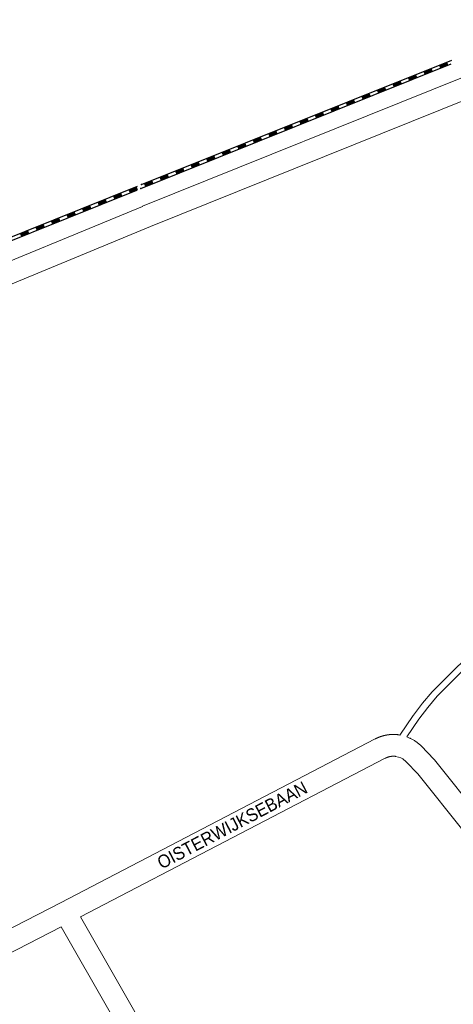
# Model space of a CAD drawing. Header units: metres. Extents: x 123819 to 142731, y 393440 to 405763.
# Tile 215 of 256: x 136134 to 136393, y 396775 to 397364. Entities that reach past the tile are written whole.
import ezdxf
from ezdxf.enums import TextEntityAlignment as Align

# ---------------------------------------------------------------- set-up
doc = ezdxf.new("R2010")
doc.units = ezdxf.units.M
doc.header["$MEASUREMENT"] = 0
for name, color, linetype, lineweight in [('gs-anno-wegen algemeen tekst', 7, 'Continuous', 0), ('gs-knt-paden', 7, 'Continuous', 0), ('gs-knt-spoorlijn', 7, 'Continuous', 30), ('gs-knt-wegen algemeen', 7, 'Continuous', 0)]:
    doc.layers.add(name, color=color, linetype=linetype, lineweight=lineweight)
doc.styles.add('Style-Arial', font='arial.ttf')

msp = doc.modelspace()

# ---------------------------------------------------------------- linework, layer by layer
at = {"layer": 'gs-knt-paden', "color": 7, "linetype": 'Continuous', "flags": 128}
for points in [[(136361.09, 396936.3), (136369.13, 396948.08), (136369.16, 396948.13), (136369.19, 396948.17), (136374.65, 396955.29), (136374.71, 396955.36), (136380.41, 396962.18), (136380.47, 396962.25), (136380.54, 396962.31), (136395.4, 396977.14), (136395.46, 396977.2), (136404.04, 396985.07), (136404.09, 396985.12), (136431.42, 397008.43), (136431.45, 397008.45), (136525.99, 397086.38), (136530.19, 397091.28)], [(136398.21, 396974.27), (136383.44, 396959.53), (136377.82, 396952.81), (136372.41, 396945.77), (136365.23, 396935.24)]]:
    msp.add_lwpolyline(points, dxfattribs=at)
at = {"layer": 'gs-knt-spoorlijn', "color": 7, "linetype": 'Continuous'}
for p, q in [((136206.58, 397265.25), (136392.2, 397339.72)), ((136384.76, 397336.51), (136389.4, 397338.37)), ((136384.83, 397336.32), (136389.47, 397338.18)), ((136384.9, 397336.14), (136389.54, 397338)), ((136206.17, 397262.93), (136391.79, 397337.4)), ((136375.47, 397332.78), (136380.11, 397334.65)), ((136375.55, 397332.6), (136380.19, 397334.46)), ((136375.62, 397332.41), (136380.26, 397334.28)), ((136375.7, 397332.23), (136380.34, 397334.09)), ((136375.77, 397332.04), (136380.41, 397333.9)), ((136375.85, 397331.86), (136380.49, 397333.72)), ((136375.92, 397331.67), (136380.56, 397333.53)), ((136376, 397331.49), (136380.64, 397333.35)), ((136376.07, 397331.3), (136380.71, 397333.16)), ((136384.98, 397335.95), (136389.62, 397337.81)), ((136385.05, 397335.77), (136389.69, 397337.63)), ((136385.13, 397335.58), (136389.77, 397337.44)), ((136385.2, 397335.39), (136389.84, 397337.26)), ((136385.28, 397335.21), (136389.92, 397337.07)), ((136385.35, 397335.02), (136389.99, 397336.89)), ((136356.91, 397325.34), (136361.55, 397327.2)), ((136356.99, 397325.15), (136361.63, 397327.01)), ((136357.06, 397324.97), (136361.7, 397326.83)), ((136357.14, 397324.78), (136361.78, 397326.64)), ((136357.21, 397324.59), (136361.85, 397326.46)), ((136357.29, 397324.41), (136361.93, 397326.27)), ((136357.36, 397324.22), (136362, 397326.09)), ((136366.19, 397329.06), (136370.83, 397330.92)), ((136366.27, 397328.88), (136370.91, 397330.74)), ((136366.34, 397328.69), (136370.98, 397330.55)), ((136366.42, 397328.5), (136371.06, 397330.37)), ((136366.49, 397328.32), (136371.13, 397330.18)), ((136366.57, 397328.13), (136371.21, 397329.99)), ((136366.64, 397327.95), (136371.28, 397329.81)), ((136366.71, 397327.76), (136371.36, 397329.62)), ((136366.79, 397327.58), (136371.43, 397329.44)), ((136347.63, 397321.61), (136352.27, 397323.48)), ((136347.71, 397321.43), (136352.35, 397323.29)), ((136347.78, 397321.24), (136352.42, 397323.1)), ((136347.86, 397321.06), (136352.5, 397322.92)), ((136347.93, 397320.87), (136352.57, 397322.73)), ((136348, 397320.69), (136352.64, 397322.55)), ((136348.08, 397320.5), (136352.72, 397322.36)), ((136348.15, 397320.31), (136352.79, 397322.18)), ((136348.23, 397320.13), (136352.87, 397321.99)), ((136357.43, 397324.04), (136362.07, 397325.9)), ((136357.51, 397323.85), (136362.15, 397325.71)), ((136329.07, 397314.17), (136333.71, 397316.03)), ((136329.14, 397313.98), (136333.79, 397315.84)), ((136329.22, 397313.79), (136333.86, 397315.66)), ((136329.29, 397313.61), (136333.93, 397315.47)), ((136329.37, 397313.42), (136334.01, 397315.29)), ((136329.44, 397313.24), (136334.08, 397315.1)), ((136329.52, 397313.05), (136334.16, 397314.91)), ((136329.59, 397312.87), (136334.23, 397314.73)), ((136329.67, 397312.68), (136334.31, 397314.54)), ((136338.35, 397317.89), (136342.99, 397319.75)), ((136338.43, 397317.7), (136343.07, 397319.57)), ((136338.5, 397317.52), (136343.14, 397319.38)), ((136338.57, 397317.33), (136343.22, 397319.19)), ((136338.65, 397317.15), (136343.29, 397319.01)), ((136338.72, 397316.96), (136343.36, 397318.82)), ((136338.8, 397316.78), (136343.44, 397318.64)), ((136338.87, 397316.59), (136343.51, 397318.45)), ((136338.95, 397316.4), (136343.59, 397318.27)), ((136310.51, 397306.72), (136315.15, 397308.58)), ((136319.79, 397310.44), (136324.43, 397312.3)), ((136319.86, 397310.26), (136324.5, 397312.12)), ((136319.94, 397310.07), (136324.58, 397311.93)), ((136320.01, 397309.89), (136324.65, 397311.75)), ((136320.09, 397309.7), (136324.73, 397311.56)), ((136320.16, 397309.51), (136324.8, 397311.38)), ((136320.24, 397309.33), (136324.88, 397311.19)), ((136320.31, 397309.14), (136324.95, 397311)), ((136320.39, 397308.96), (136325.03, 397310.82)), ((136301.23, 397302.99), (136305.87, 397304.86)), ((136301.3, 397302.81), (136305.94, 397304.67)), ((136301.38, 397302.62), (136306.02, 397304.48)), ((136301.45, 397302.44), (136306.09, 397304.3)), ((136301.53, 397302.25), (136306.17, 397304.11)), ((136301.6, 397302.07), (136306.24, 397303.93)), ((136301.67, 397301.88), (136306.32, 397303.74)), ((136301.75, 397301.69), (136306.39, 397303.56)), ((136301.82, 397301.51), (136306.46, 397303.37)), ((136310.58, 397306.53), (136315.22, 397308.39)), ((136310.66, 397306.35), (136315.3, 397308.21)), ((136310.73, 397306.16), (136315.37, 397308.02)), ((136310.81, 397305.98), (136315.45, 397307.84)), ((136310.88, 397305.79), (136315.52, 397307.65)), ((136310.96, 397305.6), (136315.6, 397307.47)), ((136311.03, 397305.42), (136315.67, 397307.28)), ((136311.1, 397305.23), (136315.74, 397307.1)), ((136282.67, 397295.55), (136287.31, 397297.41)), ((136282.74, 397295.36), (136287.38, 397297.22)), ((136282.82, 397295.18), (136287.46, 397297.04)), ((136282.89, 397294.99), (136287.53, 397296.85)), ((136282.96, 397294.8), (136287.6, 397296.67)), ((136291.95, 397299.27), (136296.59, 397301.13)), ((136292.02, 397299.08), (136296.66, 397300.95)), ((136292.1, 397298.9), (136296.74, 397300.76)), ((136292.17, 397298.71), (136296.81, 397300.58)), ((136292.25, 397298.53), (136296.89, 397300.39)), ((136292.32, 397298.34), (136296.96, 397300.2)), ((136292.39, 397298.16), (136297.03, 397300.02)), ((136292.47, 397297.97), (136297.11, 397299.83)), ((136292.54, 397297.79), (136297.18, 397299.65)), ((136273.39, 397291.82), (136278.03, 397293.68)), ((136273.46, 397291.64), (136278.1, 397293.5)), ((136273.53, 397291.45), (136278.17, 397293.31)), ((136273.61, 397291.27), (136278.25, 397293.13)), ((136273.68, 397291.08), (136278.32, 397292.94)), ((136273.76, 397290.89), (136278.4, 397292.76)), ((136273.83, 397290.71), (136278.47, 397292.57)), ((136273.91, 397290.52), (136278.55, 397292.39)), ((136273.98, 397290.34), (136278.62, 397292.2)), ((136283.04, 397294.62), (136287.68, 397296.48)), ((136283.11, 397294.43), (136287.75, 397296.29)), ((136283.19, 397294.25), (136287.83, 397296.11)), ((136283.26, 397294.06), (136287.9, 397295.92)), ((136254.82, 397284.38), (136259.46, 397286.24)), ((136254.9, 397284.19), (136259.54, 397286.05)), ((136254.97, 397284), (136259.61, 397285.87)), ((136255.05, 397283.82), (136259.69, 397285.68)), ((136255.12, 397283.63), (136259.76, 397285.49)), ((136255.2, 397283.45), (136259.84, 397285.31)), ((136255.27, 397283.26), (136259.91, 397285.12)), ((136255.35, 397283.08), (136259.99, 397284.94)), ((136264.1, 397288.1), (136268.75, 397289.96)), ((136264.18, 397287.91), (136268.82, 397289.78)), ((136264.25, 397287.73), (136268.89, 397289.59)), ((136264.33, 397287.54), (136268.97, 397289.4)), ((136264.4, 397287.36), (136269.04, 397289.22)), ((136264.48, 397287.17), (136269.12, 397289.03)), ((136264.55, 397286.99), (136269.19, 397288.85)), ((136264.63, 397286.8), (136269.27, 397288.66)), ((136264.7, 397286.61), (136269.34, 397288.48)), ((136245.54, 397280.65), (136250.18, 397282.51)), ((136245.62, 397280.47), (136250.26, 397282.33)), ((136245.69, 397280.28), (136250.33, 397282.14)), ((136245.77, 397280.09), (136250.41, 397281.96)), ((136245.84, 397279.91), (136250.48, 397281.77)), ((136245.92, 397279.72), (136250.56, 397281.59)), ((136245.99, 397279.54), (136250.63, 397281.4)), ((136246.06, 397279.35), (136250.7, 397281.21)), ((136246.14, 397279.17), (136250.78, 397281.03)), ((136255.42, 397282.89), (136260.06, 397284.75)), ((136226.98, 397273.2), (136231.62, 397275.07)), ((136227.06, 397273.02), (136231.7, 397274.88)), ((136227.13, 397272.83), (136231.77, 397274.69)), ((136227.2, 397272.65), (136231.85, 397274.51)), ((136227.28, 397272.46), (136231.92, 397274.32)), ((136227.35, 397272.28), (136231.99, 397274.14)), ((136227.43, 397272.09), (136232.07, 397273.95)), ((136227.5, 397271.9), (136232.14, 397273.77)), ((136227.58, 397271.72), (136232.22, 397273.58)), ((136236.26, 397276.93), (136240.9, 397278.79)), ((136236.34, 397276.74), (136240.98, 397278.6)), ((136236.41, 397276.56), (136241.05, 397278.42)), ((136236.49, 397276.37), (136241.13, 397278.23)), ((136236.56, 397276.19), (136241.2, 397278.05)), ((136236.63, 397276), (136241.28, 397277.86)), ((136236.71, 397275.81), (136241.35, 397277.68)), ((136236.78, 397275.63), (136241.42, 397277.49)), ((136236.86, 397275.44), (136241.5, 397277.3)), ((136208.42, 397265.76), (136213.06, 397267.62)), ((136208.49, 397265.57), (136213.13, 397267.43)), ((136208.57, 397265.39), (136213.21, 397267.25)), ((136217.7, 397269.48), (136222.34, 397271.34)), ((136217.78, 397269.29), (136222.42, 397271.16)), ((136217.85, 397269.11), (136222.49, 397270.97)), ((136217.92, 397268.92), (136222.56, 397270.79)), ((136218, 397268.74), (136222.64, 397270.6)), ((136218.07, 397268.55), (136222.71, 397270.41)), ((136218.15, 397268.37), (136222.79, 397270.23)), ((136218.22, 397268.18), (136222.86, 397270.04)), ((136218.3, 397268), (136222.94, 397269.86)), ((136018.23, 397187.52), (136203.85, 397262)), ((136018.65, 397189.84), (136204.26, 397264.32)), ((136199.14, 397262.03), (136203.78, 397263.89)), ((136199.21, 397261.85), (136203.85, 397263.71)), ((136199.29, 397261.66), (136203.93, 397263.52)), ((136199.36, 397261.48), (136204, 397263.34)), ((136199.44, 397261.29), (136204.08, 397263.15)), ((136199.51, 397261.1), (136204.15, 397262.97)), ((136199.59, 397260.92), (136204.23, 397262.78)), ((136199.66, 397260.73), (136204.3, 397262.6)), ((136199.73, 397260.55), (136204.38, 397262.41)), ((136208.64, 397265.2), (136213.28, 397267.06)), ((136208.72, 397265.01), (136213.36, 397266.88)), ((136208.79, 397264.83), (136213.43, 397266.69)), ((136208.87, 397264.64), (136213.51, 397266.5)), ((136208.94, 397264.46), (136213.58, 397266.32)), ((136209.02, 397264.27), (136213.66, 397266.13)), ((136180.58, 397254.58), (136185.22, 397256.45)), ((136180.65, 397254.4), (136185.29, 397256.26)), ((136180.73, 397254.21), (136185.37, 397256.08)), ((136180.8, 397254.03), (136185.44, 397255.89)), ((136180.88, 397253.84), (136185.52, 397255.7)), ((136180.95, 397253.66), (136185.59, 397255.52)), ((136189.86, 397258.31), (136194.5, 397260.17)), ((136189.93, 397258.12), (136194.57, 397259.99)), ((136190.01, 397257.94), (136194.65, 397259.8)), ((136190.08, 397257.75), (136194.72, 397259.61)), ((136190.16, 397257.57), (136194.8, 397259.43)), ((136190.23, 397257.38), (136194.87, 397259.24)), ((136190.31, 397257.2), (136194.95, 397259.06)), ((136190.38, 397257.01), (136195.02, 397258.87)), ((136190.45, 397256.82), (136195.09, 397258.69)), ((136171.3, 397250.86), (136175.94, 397252.72)), ((136171.37, 397250.68), (136176.01, 397252.54)), ((136171.45, 397250.49), (136176.09, 397252.35)), ((136171.52, 397250.3), (136176.16, 397252.17)), ((136171.59, 397250.12), (136176.24, 397251.98)), ((136171.67, 397249.93), (136176.31, 397251.79)), ((136171.74, 397249.75), (136176.38, 397251.61)), ((136171.82, 397249.56), (136176.46, 397251.42)), ((136171.89, 397249.38), (136176.53, 397251.24)), ((136181.02, 397253.47), (136185.66, 397255.33)), ((136181.1, 397253.29), (136185.74, 397255.15)), ((136181.17, 397253.1), (136185.81, 397254.96)), ((136152.74, 397243.41), (136157.38, 397245.28)), ((136152.81, 397243.23), (136157.45, 397245.09)), ((136152.88, 397243.04), (136157.52, 397244.9)), ((136152.96, 397242.86), (136157.6, 397244.72)), ((136153.03, 397242.67), (136157.67, 397244.53)), ((136153.11, 397242.49), (136157.75, 397244.35)), ((136153.18, 397242.3), (136157.82, 397244.16)), ((136153.26, 397242.11), (136157.9, 397243.98)), ((136153.33, 397241.93), (136157.97, 397243.79)), ((136162.02, 397247.14), (136166.66, 397249)), ((136162.09, 397246.95), (136166.73, 397248.81)), ((136162.16, 397246.77), (136166.81, 397248.63)), ((136162.24, 397246.58), (136166.88, 397248.44)), ((136162.31, 397246.39), (136166.95, 397248.26)), ((136162.39, 397246.21), (136167.03, 397248.07)), ((136162.46, 397246.02), (136167.1, 397247.89)), ((136162.54, 397245.84), (136167.18, 397247.7)), ((136162.61, 397245.65), (136167.25, 397247.51)), ((136134.17, 397235.97), (136138.81, 397237.83)), ((136143.45, 397239.69), (136148.09, 397241.55)), ((136143.53, 397239.5), (136148.17, 397241.37)), ((136143.6, 397239.32), (136148.24, 397241.18)), ((136143.68, 397239.13), (136148.32, 397240.99)), ((136143.75, 397238.95), (136148.39, 397240.81)), ((136143.83, 397238.76), (136148.47, 397240.62)), ((136143.9, 397238.58), (136148.54, 397240.44)), ((136143.98, 397238.39), (136148.62, 397240.25)), ((136144.05, 397238.2), (136148.69, 397240.07)), ((136134.25, 397235.78), (136138.89, 397237.64)), ((136134.32, 397235.59), (136138.96, 397237.46)), ((136134.4, 397235.41), (136139.04, 397237.27)), ((136134.47, 397235.22), (136139.11, 397237.09)), ((136134.55, 397235.04), (136139.19, 397236.9)), ((136134.62, 397234.85), (136139.26, 397236.71)), ((136134.69, 397234.67), (136139.34, 397236.53)), ((136134.77, 397234.48), (136139.41, 397236.34))]:
    msp.add_line(p, q, dxfattribs=at)
for p in [(136206.17, 397262.93), (136206.58, 397265.25)]:
    msp.add_point(p, dxfattribs=at)
at = {"layer": 'gs-knt-wegen algemeen', "color": 7, "linetype": 'Continuous', "flags": 128}
for points in [[(136082.18, 397202.98), (136082.26, 397202.99), (136082.56, 397203.05), (136082.86, 397203.09), (136083.16, 397203.12), (136083.47, 397203.14), (136085.3, 397203.18), (136088.82, 397203.73), (136091.94, 397204.77), (136207.11, 397252.29), (136207.16, 397252.32), (136399.6, 397329.65), (136399.8, 397329.73), (136426.74, 397339.5), (136862.86, 397518.06), (136862.88, 397518.07), (136930.33, 397545.36)], [(136402.68, 397316.86), (136212.05, 397240.25), (136096.7, 397192.65), (136096.49, 397192.57), (136096.27, 397192.49), (136092.42, 397191.21), (136092.16, 397191.12), (136091.9, 397191.05), (136091.64, 397191), (136091.37, 397190.95), (136086.89, 397190.25), (136086.61, 397190.21), (136086.32, 397190.18), (136086.03, 397190.17), (136084.38, 397190.13), (136080.52, 397189.31), (136080.52, 397189.31), (136080.52, 397189.31), (136079.62, 397189.12)], [(136007.34, 396758.47), (136158.13, 396836.03), (136346.38, 396934), (136346.47, 396934.05), (136346.57, 396934.1), (136346.67, 396934.15), (136346.77, 396934.2), (136346.87, 396934.25), (136346.96, 396934.29), (136347.06, 396934.34), (136347.16, 396934.39), (136347.26, 396934.44), (136347.36, 396934.48), (136347.46, 396934.53), (136347.56, 396934.57), (136347.66, 396934.62), (136347.76, 396934.66), (136347.86, 396934.71), (136347.96, 396934.75), (136348.07, 396934.79), (136348.17, 396934.84), (136348.27, 396934.88), (136348.37, 396934.92), (136348.47, 396934.96), (136348.57, 396935), (136348.68, 396935.04), (136348.78, 396935.08), (136348.88, 396935.12), (136348.98, 396935.16), (136349.09, 396935.2), (136349.19, 396935.24), (136349.29, 396935.27), (136349.4, 396935.31), (136349.5, 396935.35), (136349.6, 396935.38), (136349.71, 396935.42), (136349.81, 396935.45), (136349.92, 396935.49), (136350.02, 396935.52), (136350.13, 396935.56), (136350.23, 396935.59), (136350.34, 396935.62), (136350.44, 396935.65), (136350.55, 396935.68), (136350.65, 396935.72), (136350.76, 396935.75), (136350.86, 396935.78), (136350.97, 396935.81), (136351.08, 396935.84), (136351.18, 396935.86), (136351.29, 396935.89), (136351.39, 396935.92), (136351.5, 396935.95), (136351.61, 396935.97), (136351.71, 396936), (136351.82, 396936.02), (136351.93, 396936.05), (136352.04, 396936.07), (136352.14, 396936.1), (136352.25, 396936.12), (136352.36, 396936.15), (136352.47, 396936.17), (136352.57, 396936.19), (136352.68, 396936.21), (136352.79, 396936.23), (136352.9, 396936.25), (136353, 396936.27), (136353.11, 396936.29), (136353.22, 396936.31), (136353.33, 396936.33), (136353.44, 396936.35), (136353.55, 396936.37), (136353.65, 396936.38), (136353.76, 396936.4), (136353.87, 396936.42), (136353.98, 396936.43), (136354.09, 396936.45), (136354.2, 396936.46), (136354.31, 396936.47), (136354.42, 396936.49), (136354.53, 396936.5), (136354.64, 396936.51), (136354.74, 396936.53), (136354.85, 396936.54), (136354.96, 396936.55), (136355.07, 396936.56), (136355.18, 396936.57), (136355.29, 396936.58), (136355.4, 396936.59), (136355.51, 396936.59), (136355.62, 396936.6), (136355.73, 396936.61), (136355.84, 396936.62), (136355.95, 396936.62), (136356.06, 396936.63), (136356.17, 396936.63), (136356.28, 396936.64), (136356.39, 396936.64), (136356.5, 396936.65), (136356.61, 396936.65), (136356.72, 396936.65), (136356.83, 396936.65), (136356.94, 396936.66), (136357.05, 396936.66), (136357.16, 396936.66), (136357.27, 396936.66), (136357.38, 396936.66), (136357.49, 396936.66), (136357.6, 396936.66), (136357.71, 396936.65), (136357.82, 396936.65), (136357.93, 396936.65), (136358.04, 396936.64), (136358.15, 396936.64), (136358.26, 396936.64), (136358.37, 396936.63), (136358.48, 396936.63), (136358.59, 396936.62), (136358.7, 396936.61), (136358.81, 396936.61), (136358.92, 396936.6), (136359.03, 396936.59), (136359.13, 396936.58), (136359.24, 396936.57), (136359.35, 396936.56), (136359.46, 396936.55), (136359.57, 396936.54), (136359.68, 396936.53), (136359.79, 396936.52), (136359.9, 396936.51), (136360.01, 396936.49), (136360.28, 396936.46), (136360.44, 396936.43), (136360.54, 396936.41)], [(136360.54, 396936.41), (136360.55, 396936.41), (136360.55, 396936.41)], [(136360.54, 396936.41), (136360.55, 396936.41), (136360.55, 396936.41)], [(136360.55, 396936.41), (136361.09, 396936.3)], [(136365.23, 396935.24), (136366.95, 396934.52), (136367.14, 396934.44), (136367.34, 396934.34), (136367.53, 396934.25), (136369.54, 396933.17), (136369.8, 396933.02), (136370.06, 396932.85), (136370.32, 396932.68), (136370.56, 396932.49), (136373.42, 396930.17), (136373.62, 396930), (136373.81, 396929.82), (136374, 396929.64), (136381.48, 396921.9), (136381.68, 396921.67), (136381.88, 396921.44), (136409.53, 396886.9)], [(136358.47, 396923.57), (136358.24, 396923.59), (136358.14, 396923.6), (136358.05, 396923.61), (136357.96, 396923.61), (136357.86, 396923.62), (136357.77, 396923.63), (136357.67, 396923.63), (136357.58, 396923.63), (136357.49, 396923.64), (136357.39, 396923.64), (136357.3, 396923.64), (136357.2, 396923.64), (136357.11, 396923.64), (136357.01, 396923.64), (136356.92, 396923.63), (136356.82, 396923.63), (136356.73, 396923.63), (136356.64, 396923.62), (136356.54, 396923.61), (136356.45, 396923.61), (136356.35, 396923.6), (136356.26, 396923.59), (136356.17, 396923.58), (136356.07, 396923.57), (136355.98, 396923.56), (136355.88, 396923.55), (136355.79, 396923.54), (136355.7, 396923.52), (136355.6, 396923.51), (136355.51, 396923.49), (136355.42, 396923.48), (136355.32, 396923.46), (136355.23, 396923.44), (136355.14, 396923.43), (136355.05, 396923.41), (136354.95, 396923.39), (136354.86, 396923.37), (136354.77, 396923.34), (136354.68, 396923.32), (136354.59, 396923.3), (136354.5, 396923.27), (136354.41, 396923.25), (136354.31, 396923.22), (136354.22, 396923.2), (136354.13, 396923.17), (136354.04, 396923.14), (136353.95, 396923.11), (136353.86, 396923.08), (136353.78, 396923.05), (136353.69, 396923.02), (136353.6, 396922.99), (136353.51, 396922.95), (136353.42, 396922.92), (136353.33, 396922.88), (136353.25, 396922.85), (136353.16, 396922.81), (136353.07, 396922.77), (136352.99, 396922.74), (136352.9, 396922.7), (136352.81, 396922.66), (136352.73, 396922.62), (136352.64, 396922.58), (136352.56, 396922.54), (136352.47, 396922.49), (136352.39, 396922.45), (136170.14, 396827.61)], [(136358.48, 396923.57), (136358.48, 396923.57), (136358.47, 396923.57)], [(136358.48, 396923.57), (136358.48, 396923.57), (136358.47, 396923.57)], [(136399.59, 396878.49), (136371.9, 396913.07), (136364.91, 396920.31), (136362.83, 396921.99), (136361.66, 396922.62), (136360.37, 396923.16), (136358.48, 396923.57)], [(136170.14, 396827.61), (136285.52, 396626.03)], [(136158.57, 396821.62), (136013.33, 396746.91), (136007.03, 396743.58), (135994.69, 396736.38), (135982.76, 396728.52), (135977.06, 396724.42), (135919.45, 396679.03), (135919.31, 396678.93), (135919.17, 396678.82), (135912.04, 396673.81), (135911.79, 396673.64), (135911.54, 396673.48), (135903.98, 396669.14), (135903.78, 396669.03), (135903.58, 396668.93), (135899.66, 396667.02), (135899.48, 396666.94), (135899.29, 396666.86), (135894.18, 396664.75)], [(136274.18, 396619.64), (136158.57, 396821.62)]]:
    msp.add_lwpolyline(points, dxfattribs=at)

# ---------------------------------------------------------------- texts
at = {"layer": 'gs-anno-wegen algemeen tekst', "color": 7, "style": 'Style-Arial', "width": 0.909091}
msp.add_text('OISTERWIJKSEBAAN', height=7.7, rotation=27.74274, dxfattribs=at).set_placement((136260.85, 396882.47), align=Align.MIDDLE_CENTER)

doc.saveas('drawing.dxf')
